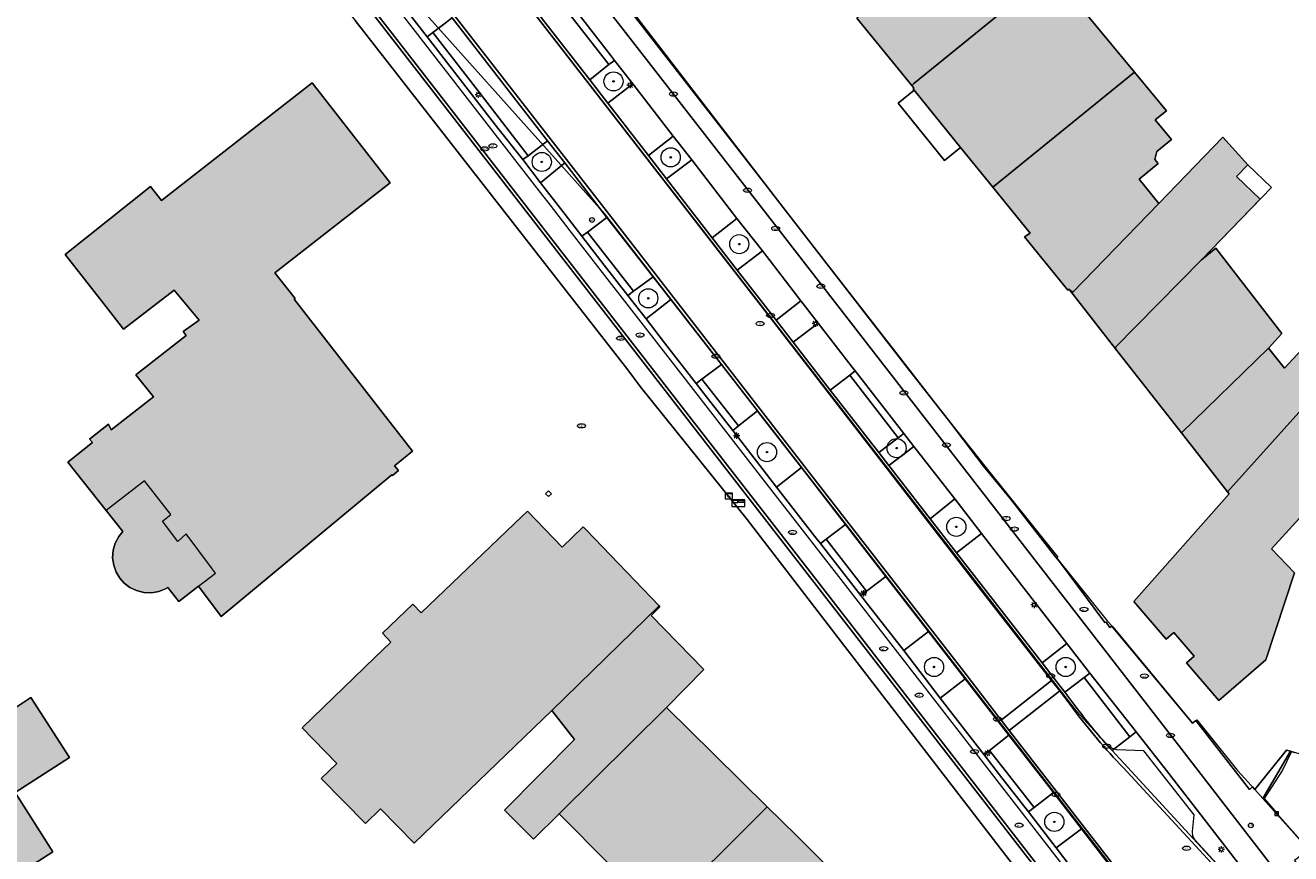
# Model space of a CAD drawing. Header units: metres. Extents: x 196496 to 197479, y 355139 to 356324.
# Tile 45 of 144: x 197132 to 197231, y 355398 to 355463. Entities that reach past the tile are written whole.
import ezdxf
from ezdxf.enums import TextEntityAlignment as Align

# ---------------------------------------------------------------- set-up
doc = ezdxf.new("R2010")
doc.units = ezdxf.units.M
doc.layers.get('0').update_dxf_attribs({"color": 252, "lineweight": 18})
for name, color, linetype, lineweight in [('B-WE-GR-BEPLANTING_CULTUUR_HEESTERS-GV', 252, 'Continuous', 18), ('B-WE-GR-BOOM-S', 252, 'Continuous', 18), ('B-WE-GR-GRAS-GV', 252, 'Continuous', 18), ('B-WE-IE-MEUBILAIR-S', 252, 'Continuous', 18), ('B-WE-IE-MEUBILAIR_WEGMEUBILAIR-S', 252, 'Continuous', 18), ('B-WE-IE-TERREINAFSCHEIDING_KUNSTMATIG_HEKWERK-G', 252, 'IE-TERREINAFSCHEIDING-KUNSTMATIG', 18), ('B-WE-IE-TERREINAFSCHEIDING_KUNSTMATIG_MUUR-GV', 252, 'Continuous', 18), ('B-WE-OG-BEBOUWING-GV', 252, 'Continuous', 18), ('B-WE-OG-TERREIN_ERF-GV', 252, 'Continuous', 18), ('B-WE-VH-GESLOTENVERHARDING_ASFALT-GV', 252, 'Continuous', 18), ('B-WE-VH-OPENVERHARDING_BETONSTRAATSTEEN-GV', 252, 'Continuous', 18), ('B-WE-VH-OPENVERHARDING_STRAATBAKSTEEN-GV', 252, 'Continuous', 18), ('B-WE-VH-VERHARDING_ASFALT-GV', 252, 'Continuous', 18), ('B-WE-VH-VERHARDING_TEGEL-GV', 252, 'Continuous', 18)]:
    doc.layers.add(name, color=color, linetype=linetype, lineweight=lineweight)
doc.layers.add('X-XX-AL-PRESENTATIE_GEBOUW3-V', color=7, linetype='Continuous', lineweight=18, true_color=0xf0f0f0)
doc.styles.add('NLCS-ISO', font='NLCS-ISO.ttf')
doc.linetypes.add('IE-TERREINAFSCHEIDING-KUNSTMATIG', pattern='A,4,[82,NLCS.SHX,S=0.75,R=90,X=0,Y=0],4,-2', length=10)

# ---------------------------------------------------------------- blocks, each defined once
blk = doc.blocks.new('SIE-MEUBILAIR_BORD_WAARSCHUWINGSHEK-SO')
blk.add_lwpolyline([(-0.5625, -0.5625), (0.5625, -0.5625), (0.5625, 0.5625), (-0.5625, 0.5625)], close=True)
at = {"style": 'NLCS-ISO'}
blk.add_text('wh', height=0.7, dxfattribs=at).set_placement((0, 0), align=Align.MIDDLE_CENTER)
blk = doc.blocks.new('SIE-MEUBILAIR_KAST_CAI-SO')
for points in [[(-1, 1), (1, 1), (1, 0.84), (-1, 0.84)], [(-1, 0.76), (1, 0.76), (1, -1), (-1, -1)]]:
    blk.add_lwpolyline(points, close=True)
at = {"style": 'NLCS-ISO'}
blk.add_text('cai', height=0.75, dxfattribs=at).set_placement((0, 0), align=Align.MIDDLE_CENTER)
blk = doc.blocks.new('SIE-MEUBILAIR_PAAL_LICHTMAST-SO')
for points in [[(-0.62, 0), (-1, 0)], [(-0.71, 0.71), (-0.44, 0.44)], [(0, 1), (0, 0.62)], [(0.44, 0.44), (0.71, 0.71)], [(1, 0), (0.62, 0)], [(-0.71, -0.71), (-0.44, -0.44)], [(0, -0.62), (0, -1)], [(0.44, -0.44), (0.71, -0.71)]]:
    blk.add_lwpolyline(points)
blk.add_circle((0, 0), 0.5)
blk = doc.blocks.new('SIE-MEUBILAIR_PAAL_VERKEERSBORD-SO')
blk.add_circle((0, 0), 0.75)
at = {"style": 'NLCS-ISO'}
blk.add_text('vb', height=0.75, dxfattribs=at).set_placement((0, 0.07), align=Align.MIDDLE_CENTER)
blk = doc.blocks.new('SIE-MEUBILAIR_PAAL_AFSLUITPAAL-SO')
blk.add_circle((0, 0), 0.75)
at = {"style": 'NLCS-ISO'}
blk.add_text('af', height=0.75, dxfattribs=at).set_placement((0, 0.05), align=Align.MIDDLE_CENTER)
blk = doc.blocks.new('SIE-MEUBILAIR_PUT_KOLK-SO')
blk.add_ellipse((0, 0), major_axis=(1.25, 0), ratio=0.54)
at = {"style": 'NLCS-ISO'}
blk.add_text('klk', height=0.75, dxfattribs=at).set_placement((0.03, 0), align=Align.MIDDLE_CENTER)
blk = doc.blocks.new('SIE-MEUBILAIR_PUT_WATERLEIDINGPUT-SO')
blk.add_ellipse((0, 0), major_axis=(1.25, 0), ratio=0.54)
at = {"style": 'NLCS-ISO'}
blk.add_text('wl', height=0.75, dxfattribs=at).set_placement((-0.14, 0), align=Align.MIDDLE_CENTER)
blk = doc.blocks.new('SIE-MEUBILAIR_PUT_GASPUT-SO')
blk.add_ellipse((0, 0), major_axis=(1.25, 0), ratio=0.54)
at = {"style": 'NLCS-ISO'}
blk.add_text('gas ', height=0.75, dxfattribs=at).set_placement((0.53, 0.16), align=Align.MIDDLE_CENTER)
blk = doc.blocks.new('SIE-MEUBILAIR_PUT_BRANDSTOFPUT-SO')
blk.add_ellipse((0, 0), major_axis=(1.25, 0), ratio=0.54)
at = {"style": 'NLCS-ISO'}
blk.add_text('brs', height=0.75, dxfattribs=at).set_placement((0.03, 0), align=Align.MIDDLE_CENTER)
blk = doc.blocks.new('SIE-MEUBILAIR_PUT_RIOOLPUT-SO')
blk.add_ellipse((0, 0), major_axis=(1.25, 0), ratio=0.54)
at = {"style": 'NLCS-ISO'}
blk.add_text('ri', height=0.75, dxfattribs=at).set_placement((-0.04, 0.07), align=Align.MIDDLE_CENTER)
blk = doc.blocks.new('SIE-WEG_BRIEVENBUS-SO')
at = {"color": 0, "linetype": 'ByBlock', "lineweight": 18}
for points in [[(2, -1), (2, 1), (-2, 1), (-2, -1)], [(-0.1, 0.2), (-0.1, 0.8), (-1.8, 0.8), (-1.8, 0.2)], [(0.1, 0.2), (0.1, 0.8), (1.8, 0.8), (1.8, 0.2)]]:
    blk.add_lwpolyline(points, close=True, dxfattribs=at)
blk = doc.blocks.new('SGR-BOOM_GBKN-SO')
at = {"color": 0, "linetype": 'ByBlock', "lineweight": 18}
for radius in [3, 0.225]:
    blk.add_circle((0, 0), radius, dxfattribs=at)

msp = doc.modelspace()

# ---------------------------------------------------------------- hatches: boundary and pattern name
at = {"layer": 'X-XX-AL-PRESENTATIE_GEBOUW3-V'}
for points in [[(197204.995, 355469.83), (197197.249, 355463.423), (197201.559, 355458.155), (197201.723, 355458.309), (197212.767, 355467.28), (197212.898, 355467.111), (197216.136, 355469.786), (197213.645, 355472.807), (197211.685, 355471.188), (197209.611, 355473.678)], [(197207.908, 355450.176), (197218.999, 355459.182), (197213.552, 355465.781), (197213.816, 355465.999), (197212.898, 355467.111), (197212.767, 355467.28), (197201.723, 355458.309), (197201.559, 355458.155), (197201.708, 355457.973), (197201.654, 355457.885), (197201.744, 355457.774), (197205.385, 355453.285)], [(197214.005, 355442.02), (197214.042, 355442.053), (197214.137, 355441.931), (197220.888, 355448.902), (197219.369, 355450.806), (197220.856, 355452.034), (197220.594, 355452.341), (197220.733, 355452.967), (197221.89, 355453.913), (197220.626, 355455.446), (197221.492, 355456.162), (197218.999, 355459.182), (197207.908, 355450.176), (197210.823, 355446.584), (197210.383, 355446.295), (197213.767, 355442.12), (197213.872, 355442.189)], [(197142.826, 355449.152), (197141.959, 355450.229), (197135.273, 355444.906), (197136.024, 355443.948), (197138.294, 355441.053), (197139.851, 355439.068), (197143.815, 355442.125), (197145.766, 355439.774), (197144.502, 355438.874), (197144.742, 355438.575), (197140.796, 355435.5), (197142.197, 355433.777), (197138.867, 355431.173), (197138.66, 355431.616), (197137.187, 355430.462), (197137.408, 355430.181), (197135.482, 355428.656), (197138.492, 355424.873), (197139.799, 355423.231), (197139.462, 355422.817), (197139.198, 355422.318), (197139.033, 355421.756), (197138.989, 355421.162), (197139.069, 355420.575), (197139.262, 355420.032), (197139.546, 355419.561), (197139.897, 355419.17), (197140.336, 355418.838), (197140.855, 355418.588), (197141.43, 355418.446), (197142.026, 355418.428), (197142.602, 355418.532), (197143.126, 355418.742), (197143.307, 355418.821), (197144.176, 355417.73), (197145.699, 355418.942), (197147.496, 355416.557), (197160.858, 355427.666), (197160.903, 355427.612), (197161.357, 355427.989), (197161.057, 355428.351), (197162.466, 355429.519), (197153.205, 355441.414), (197153.272, 355441.463), (197151.677, 355443.473), (197160.729, 355450.527), (197154.606, 355458.36)], [(197217.517, 355437.529), (197217.539, 355437.551), (197217.472, 355437.637), (197224.245, 355444.49), (197228.839, 355449.243), (197226.992, 355451.028), (197227.863, 355451.93), (197225.921, 355454.089), (197220.888, 355448.902), (197214.137, 355441.931), (197214.042, 355442.053), (197214.005, 355442.02)], [(197229.477, 355437.57), (197230.539, 355438.719), (197225.358, 355445.397), (197224.245, 355444.49), (197217.472, 355437.637), (197217.539, 355437.551), (197217.517, 355437.529), (197222.675, 355430.936)], [(197226.289, 355426.317), (197234.446, 355435.407), (197235.81, 355436.926), (197236.526, 355439.951), (197236.488, 355439.986), (197235.39, 355441.011), (197230.732, 355436.016), (197229.477, 355437.57), (197222.675, 355430.936)], [(197234.446, 355435.407), (197226.289, 355426.317), (197226.399, 355426.176), (197218.937, 355417.736), (197221.471, 355414.785), (197222.078, 355415.306), (197223.661, 355413.462), (197223.054, 355412.941), (197225.598, 355409.979), (197229.276, 355413.172), (197231.515, 355419.992), (197229.711, 355421.863), (197233.001, 355425.461), (197233.241, 355426.283), (197231.986, 355427.486), (197234.161, 355429.961), (197234.244, 355430.269), (197233.482, 355431.192), (197235.827, 355433.737)], [(197173.378, 355409.21), (197181.77, 355417.394), (197176.063, 355423.338), (197175.832, 355423.578), (197174.173, 355421.985), (197171.461, 355424.809), (197171.026, 355424.395), (197163.151, 355416.846), (197162.485, 355417.528), (197160.122, 355415.255), (197160.774, 355414.554), (197159.523, 355413.348), (197153.815, 355407.846), (197156.541, 355405.063), (197155.32, 355403.866), (197158.773, 355400.34), (197159.968, 355401.51), (197162.601, 355398.822)], [(197181.77, 355417.394), (197173.378, 355409.21), (197175.153, 355406.936), (197169.669, 355401.386), (197171.949, 355399.118), (197173.956, 355401.101), (197182.357, 355409.432), (197185.275, 355412.416), (197181.141, 355416.635), (197181.839, 355417.322)], [(197120.243, 355370.787), (197119.723, 355370.442), (197120.024, 355369.989), (197137.939, 355381.417), (197137.683, 355381.851), (197139.478, 355382.997), (197138.39, 355384.762), (197141.249, 355386.603), (197138.233, 355391.333), (197136.418, 355390.141), (197132.19, 355396.788), (197134.299, 355398.138), (197131.352, 355402.769), (197135.607, 355405.52), (197132.593, 355410.218), (197130.794, 355409.024), (197127.689, 355413.865), (197113.782, 355404.994), (197113.89, 355404.825), (197116.204, 355401.196), (197118.037, 355398.321), (197115.696, 355396.803), (197115.177, 355396.467), (197117.73, 355392.53), (197119.585, 355389.669), (197117.227, 355388.177), (197116.961, 355388.008), (197116.692, 355387.838), (197119.199, 355383.878), (197121.028, 355380.988), (197118.678, 355379.484), (197118.173, 355379.161), (197120.708, 355375.2), (197122.551, 355372.319)], [(197181.834, 355393.266), (197190.243, 355401.648), (197188.186, 355403.679), (197186.001, 355405.835), (197182.357, 355409.432), (197173.956, 355401.101), (197177.838, 355397.202), (197176.52, 355395.899), (197178.863, 355393.601), (197180.2, 355394.924)], [(197198.461, 355393.862), (197198.446, 355393.877), (197198.257, 355393.738), (197194.691, 355397.258), (197192.52, 355399.4), (197190.243, 355401.648), (197181.834, 355393.266), (197183.471, 355391.605), (197182.21, 355390.214), (197184.684, 355387.795), (197184.299, 355387.393), (197188.121, 355383.55), (197189.77, 355385.304), (197198.279, 355393.699)]]:
    msp.add_hatch(color=256, dxfattribs=at).paths.add_polyline_path(points)

# ---------------------------------------------------------------- linework, layer by layer
at = {"layer": 'B-WE-GR-BEPLANTING_CULTUUR_HEESTERS-GV', "flags": 128}
for points in [[(197163.609, 355461.956), (197164.046, 355462.3), (197165.565, 355463.452), (197164.622, 355464.7), (197163.349, 355466.325), (197161.395, 355464.791)], [(197177.763, 355456.76), (197179.709, 355458.267), (197178.277, 355460.102), (197177.838, 355459.779), (197176.338, 355458.594)], [(197182.362, 355450.827), (197184.336, 355452.329), (197182.874, 355454.182), (197180.944, 355452.66)], [(197171.53, 355452.647), (197171.092, 355452.337), (197172.475, 355450.531), (197174.403, 355452.077), (197173.04, 355453.823)], [(197187.898, 355443.677), (197189.861, 355445.191), (197187.866, 355447.735), (197185.93, 355446.211)], [(197179.324, 355441.702), (197180.749, 355439.862), (197182.695, 355441.397), (197181.318, 355443.157), (197179.767, 355442.052)], [(197192.871, 355441.277), (197190.94, 355439.757), (197192.274, 355438.037), (197194.221, 355439.521)], [(197187.537, 355431.132), (197187.646, 355430.993), (197190.967, 355426.702), (197192.925, 355428.229), (197189.588, 355432.521), (197189.484, 355432.655), (197187.987, 355431.484)], [(197199.772, 355428.392), (197201.728, 355429.871), (197200.937, 355430.904), (197200.495, 355430.566), (197198.972, 355429.395)], [(197204.928, 355425.769), (197203.01, 355424.211), (197205.063, 355421.538), (197207.011, 355423.059)], [(197203.789, 355410.16), (197205.747, 355411.676), (197202.872, 355415.391), (197200.928, 355413.909)], [(197213.537, 355410.636), (197215.059, 355411.793), (197215.49, 355412.13), (197213.701, 355414.44), (197211.755, 355412.926), (197212.698, 355411.714)], [(197212.872, 355398.447), (197214.836, 355399.926), (197212.653, 355402.771), (197211.145, 355401.605), (197210.703, 355401.272)]]:
    msp.add_lwpolyline(points, close=True, dxfattribs=at)
at = {"layer": 'B-WE-GR-GRAS-GV', "flags": 128}
msp.add_lwpolyline([(197231.522, 355405.919), (197231.197, 355406.007), (197229.053, 355402.305), (197232.613, 355398.327), (197233.561, 355399.278), (197235.118, 355404.945)], close=True, dxfattribs=at)
at = {"layer": 'B-WE-IE-TERREINAFSCHEIDING_KUNSTMATIG_HEKWERK-G', "flags": 128}
for points in [[(197231.275, 355405.985), (197230.588, 355404.527), (197229.152, 355402.305), (197230.156, 355401.129)], [(197230.132, 355401.156), (197230.194, 355401.087), (197232.592, 355398.371)]]:
    msp.add_lwpolyline(points, dxfattribs=at)
at = {"layer": 'B-WE-IE-TERREINAFSCHEIDING_KUNSTMATIG_MUUR-GV', "flags": 128}
msp.add_lwpolyline([(197173.342, 355426.171), (197173.12, 355426.402), (197172.889, 355426.181), (197173.111, 355425.95)], close=True, dxfattribs=at)
at = {"layer": 'B-WE-OG-BEBOUWING-GV', "flags": 128}
for points in [[(197204.995, 355469.83), (197197.249, 355463.423), (197201.559, 355458.155), (197201.723, 355458.309), (197212.767, 355467.28), (197212.898, 355467.111), (197216.136, 355469.786), (197213.645, 355472.807), (197211.685, 355471.188), (197209.611, 355473.678)], [(197207.908, 355450.176), (197218.999, 355459.182), (197213.552, 355465.781), (197213.816, 355465.999), (197212.898, 355467.111), (197212.767, 355467.28), (197201.723, 355458.309), (197201.559, 355458.155), (197201.708, 355457.973), (197201.654, 355457.885), (197201.744, 355457.774), (197205.385, 355453.285)], [(197214.005, 355442.02), (197214.042, 355442.053), (197214.137, 355441.931), (197220.888, 355448.902), (197219.369, 355450.806), (197220.856, 355452.034), (197220.594, 355452.341), (197220.733, 355452.967), (197221.89, 355453.913), (197220.626, 355455.446), (197221.492, 355456.162), (197218.999, 355459.182), (197207.908, 355450.176), (197210.823, 355446.584), (197210.383, 355446.295), (197213.767, 355442.12), (197213.872, 355442.189)], [(197142.826, 355449.152), (197141.959, 355450.229), (197135.273, 355444.906), (197136.024, 355443.948), (197138.294, 355441.053), (197139.851, 355439.068), (197143.815, 355442.125), (197145.766, 355439.774), (197144.502, 355438.874), (197144.742, 355438.575), (197140.796, 355435.5), (197142.197, 355433.777), (197138.867, 355431.173), (197138.66, 355431.616), (197137.187, 355430.462), (197137.408, 355430.181), (197135.482, 355428.656), (197138.492, 355424.873), (197139.799, 355423.231), (197139.462, 355422.817), (197139.198, 355422.318), (197139.033, 355421.756), (197138.989, 355421.162), (197139.069, 355420.575), (197139.262, 355420.032), (197139.546, 355419.561), (197139.897, 355419.17), (197140.336, 355418.838), (197140.855, 355418.588), (197141.43, 355418.446), (197142.026, 355418.428), (197142.602, 355418.532), (197143.126, 355418.742), (197143.307, 355418.821), (197144.176, 355417.73), (197145.699, 355418.942), (197147.496, 355416.557), (197160.858, 355427.666), (197160.903, 355427.612), (197161.357, 355427.989), (197161.057, 355428.351), (197162.466, 355429.519), (197153.205, 355441.414), (197153.272, 355441.463), (197151.677, 355443.473), (197160.729, 355450.527), (197154.606, 355458.36)], [(197217.517, 355437.529), (197217.539, 355437.551), (197217.472, 355437.637), (197224.245, 355444.49), (197228.839, 355449.243), (197226.992, 355451.028), (197227.863, 355451.93), (197225.921, 355454.089), (197220.888, 355448.902), (197214.137, 355441.931), (197214.042, 355442.053), (197214.005, 355442.02)], [(197229.477, 355437.57), (197230.539, 355438.719), (197225.358, 355445.397), (197224.245, 355444.49), (197217.472, 355437.637), (197217.539, 355437.551), (197217.517, 355437.529), (197222.675, 355430.936)], [(197226.289, 355426.317), (197234.446, 355435.407), (197235.81, 355436.926), (197236.526, 355439.951), (197236.488, 355439.986), (197235.39, 355441.011), (197230.732, 355436.016), (197229.477, 355437.57), (197222.675, 355430.936)], [(197234.446, 355435.407), (197226.289, 355426.317), (197226.399, 355426.176), (197218.937, 355417.736), (197221.471, 355414.785), (197222.078, 355415.306), (197223.661, 355413.462), (197223.054, 355412.941), (197225.598, 355409.979), (197229.276, 355413.172), (197231.515, 355419.992), (197229.711, 355421.863), (197233.001, 355425.461), (197233.241, 355426.283), (197231.986, 355427.486), (197234.161, 355429.961), (197234.244, 355430.269), (197233.482, 355431.192), (197235.827, 355433.737)], [(197173.378, 355409.21), (197181.77, 355417.394), (197176.063, 355423.338), (197175.832, 355423.578), (197174.173, 355421.985), (197171.461, 355424.809), (197171.026, 355424.395), (197163.151, 355416.846), (197162.485, 355417.528), (197160.122, 355415.255), (197160.774, 355414.554), (197159.523, 355413.348), (197153.815, 355407.846), (197156.541, 355405.063), (197155.32, 355403.866), (197158.773, 355400.34), (197159.968, 355401.51), (197162.601, 355398.822)], [(197181.77, 355417.394), (197173.378, 355409.21), (197175.153, 355406.936), (197169.669, 355401.386), (197171.949, 355399.118), (197173.956, 355401.101), (197182.357, 355409.432), (197185.275, 355412.416), (197181.141, 355416.635), (197181.839, 355417.322)], [(197181.834, 355393.266), (197190.243, 355401.648), (197188.186, 355403.679), (197186.001, 355405.835), (197182.357, 355409.432), (197173.956, 355401.101), (197177.838, 355397.202), (197176.52, 355395.899), (197178.863, 355393.601), (197180.2, 355394.924)], [(197198.461, 355393.862), (197198.446, 355393.877), (197198.257, 355393.738), (197194.691, 355397.258), (197192.52, 355399.4), (197190.243, 355401.648), (197181.834, 355393.266), (197183.471, 355391.605), (197182.21, 355390.214), (197184.684, 355387.795), (197184.299, 355387.393), (197188.121, 355383.55), (197189.77, 355385.304), (197198.279, 355393.699)]]:
    msp.add_lwpolyline(points, close=True, dxfattribs=at)
msp.add_lwpolyline([(197120.024, 355369.989), (197137.939, 355381.417), (197137.683, 355381.851), (197139.478, 355382.997), (197138.39, 355384.762), (197141.249, 355386.603), (197138.233, 355391.333), (197136.418, 355390.141), (197132.19, 355396.788), (197134.299, 355398.138), (197131.352, 355402.769), (197135.607, 355405.52), (197132.593, 355410.218), (197130.794, 355409.024)], dxfattribs=at)
at = {"layer": 'B-WE-OG-TERREIN_ERF-GV', "flags": 128}
for points in [[(197176.207, 355468.449), (197191.044, 355449.157), (197201.208, 355436.06), (197204.613, 355431.698), (197207.172, 355428.346), (197209.281, 355425.786), (197212.798, 355421.232), (197213.194, 355420.754), (197216.682, 355416.087), (197216.771, 355416.13), (197217.076, 355415.701), (197217.223, 355415.813), (197223.535, 355408.199), (197223.794, 355408.407), (197227.99, 355403.021), (197228.239, 355403.215), (197228.419, 355403.014), (197230.894, 355406.089), (197231.197, 355406.007), (197231.522, 355405.919)], [(197176.337, 355468.086), (197201.219, 355436.063), (197203.977, 355432.487), (197207.271, 355428.334), (197212.995, 355421.21), (197212.91, 355421.133), (197216.868, 355416.23), (197217.296, 355415.76), (197223.538, 355408.211), (197223.869, 355408.48), (197227.051, 355404.511), (197228.417, 355403.011), (197230.894, 355406.089), (197231.197, 355406.007), (197231.522, 355405.919)], [(197213.552, 355465.781), (197218.999, 355459.182), (197221.492, 355456.162), (197220.626, 355455.446), (197221.89, 355453.913), (197220.733, 355452.967), (197220.594, 355452.341), (197220.856, 355452.034), (197219.369, 355450.806), (197220.888, 355448.902), (197225.921, 355454.089), (197227.863, 355451.93), (197229.71, 355450.145), (197224.245, 355444.49), (197225.358, 355445.397), (197230.539, 355438.719), (197229.477, 355437.57), (197230.732, 355436.016), (197235.39, 355441.011)], [(197213.552, 355465.781), (197218.999, 355459.182), (197221.492, 355456.162), (197220.626, 355455.446), (197221.89, 355453.913), (197220.733, 355452.967), (197220.594, 355452.341), (197220.856, 355452.034), (197219.369, 355450.806), (197220.888, 355448.902), (197225.921, 355454.089), (197227.863, 355451.93), (197226.992, 355451.028), (197228.839, 355449.243), (197224.245, 355444.49), (197225.358, 355445.397), (197230.539, 355438.719), (197229.477, 355437.57), (197230.732, 355436.016), (197235.39, 355441.011)], [(197209.434, 355397.17), (197195.796, 355414.888), (197188.673, 355424.168), (197180.293, 355434.585), (197179.323, 355435.874), (197157.98, 355463.235)], [(197209.434, 355397.17), (197195.796, 355414.888), (197188.673, 355424.168), (197180.293, 355434.585), (197179.323, 355435.874), (197157.98, 355463.235)], [(197233.001, 355425.461), (197229.711, 355421.863), (197231.515, 355419.992), (197229.276, 355413.172), (197225.598, 355409.979), (197223.054, 355412.941), (197223.661, 355413.462), (197222.078, 355415.306), (197221.471, 355414.785), (197218.937, 355417.736), (197226.399, 355426.176), (197226.289, 355426.317), (197222.675, 355430.936), (197217.517, 355437.529), (197214.005, 355442.02), (197213.872, 355442.189), (197213.767, 355442.12), (197210.383, 355446.295), (197210.823, 355446.584), (197207.908, 355450.176), (197205.385, 355453.285), (197204.127, 355452.265), (197200.486, 355456.754), (197201.744, 355457.774), (197201.654, 355457.885), (197201.708, 355457.973), (197201.559, 355458.155), (197197.249, 355463.423)], [(197233.001, 355425.461), (197229.711, 355421.863), (197231.515, 355419.992), (197229.276, 355413.172), (197225.598, 355409.979), (197223.054, 355412.941), (197223.661, 355413.462), (197222.078, 355415.306), (197221.471, 355414.785), (197218.937, 355417.736), (197226.399, 355426.176), (197226.289, 355426.317), (197222.675, 355430.936), (197217.517, 355437.529), (197214.005, 355442.02), (197213.872, 355442.189), (197213.767, 355442.12), (197210.383, 355446.295), (197210.823, 355446.584), (197207.908, 355450.176), (197205.385, 355453.285), (197204.127, 355452.265), (197200.486, 355456.754), (197201.744, 355457.774), (197201.654, 355457.885), (197201.708, 355457.973), (197201.559, 355458.155), (197197.249, 355463.423)], [(197177.838, 355397.202), (197173.956, 355401.101), (197171.949, 355399.118), (197169.669, 355401.386), (197175.153, 355406.936), (197173.378, 355409.21), (197162.601, 355398.822), (197159.968, 355401.51), (197158.773, 355400.34), (197155.32, 355403.866), (197156.541, 355405.063), (197153.815, 355407.846), (197159.523, 355413.348), (197160.774, 355414.554), (197160.122, 355415.255), (197162.485, 355417.528), (197163.151, 355416.846), (197171.026, 355424.395), (197171.461, 355424.809), (197174.173, 355421.985), (197175.832, 355423.578), (197176.063, 355423.338), (197181.77, 355417.394), (197181.839, 355417.322), (197181.141, 355416.635), (197185.275, 355412.416), (197182.357, 355409.432), (197186.001, 355405.835), (197188.186, 355403.679), (197190.243, 355401.648), (197192.52, 355399.4), (197194.691, 355397.258)], [(197177.838, 355397.202), (197173.956, 355401.101), (197171.949, 355399.118), (197169.669, 355401.386), (197175.153, 355406.936), (197173.378, 355409.21), (197162.601, 355398.822), (197159.968, 355401.51), (197158.773, 355400.34), (197155.32, 355403.866), (197156.541, 355405.063), (197153.815, 355407.846), (197159.523, 355413.348), (197160.774, 355414.554), (197160.122, 355415.255), (197162.485, 355417.528), (197163.151, 355416.846), (197171.026, 355424.395), (197171.461, 355424.809), (197174.173, 355421.985), (197175.832, 355423.578), (197176.063, 355423.338), (197181.77, 355417.394), (197181.839, 355417.322), (197181.141, 355416.635), (197185.275, 355412.416), (197182.357, 355409.432), (197186.001, 355405.835), (197188.186, 355403.679), (197190.243, 355401.648), (197192.52, 355399.4), (197194.691, 355397.258)], [(197130.794, 355409.024), (197132.593, 355410.218), (197135.607, 355405.52), (197131.352, 355402.769), (197134.299, 355398.138), (197132.19, 355396.788), (197136.418, 355390.141), (197138.233, 355391.333), (197141.249, 355386.603), (197138.39, 355384.762), (197139.478, 355382.997), (197137.683, 355381.851), (197137.939, 355381.417), (197120.024, 355369.989)], [(197130.794, 355409.024), (197132.593, 355410.218), (197135.607, 355405.52), (197131.352, 355402.769), (197134.299, 355398.138), (197132.19, 355396.788), (197136.418, 355390.141), (197138.233, 355391.333), (197141.249, 355386.603), (197138.39, 355384.762), (197139.478, 355382.997), (197137.683, 355381.851), (197137.939, 355381.417), (197120.024, 355369.989)]]:
    msp.add_lwpolyline(points, dxfattribs=at)
for points in [[(197146.739, 355420.379), (197144.746, 355423.024), (197144.085, 355422.432), (197142.904, 355424.019), (197143.549, 355424.557), (197141.485, 355427.198), (197138.492, 355424.873), (197135.482, 355428.656), (197137.408, 355430.181), (197137.187, 355430.462), (197138.66, 355431.616), (197138.867, 355431.173), (197142.197, 355433.777), (197140.796, 355435.5), (197144.742, 355438.575), (197144.502, 355438.874), (197145.766, 355439.774), (197143.815, 355442.125), (197139.851, 355439.068), (197138.294, 355441.053), (197136.024, 355443.948), (197135.273, 355444.906), (197141.959, 355450.229), (197142.826, 355449.152), (197154.606, 355458.36), (197160.729, 355450.527), (197151.677, 355443.473), (197153.272, 355441.463), (197153.205, 355441.414), (197162.466, 355429.519), (197161.057, 355428.351), (197161.357, 355427.989), (197160.903, 355427.612), (197160.858, 355427.666), (197147.496, 355416.557), (197145.699, 355418.942), (197147.053, 355419.963)], [(197136.024, 355443.948), (197135.273, 355444.906), (197141.959, 355450.229), (197142.826, 355449.152), (197154.606, 355458.36), (197160.729, 355450.527), (197151.677, 355443.473), (197153.272, 355441.463), (197153.205, 355441.414), (197162.466, 355429.519), (197161.057, 355428.351), (197161.357, 355427.989), (197160.903, 355427.612), (197160.858, 355427.666), (197147.496, 355416.557), (197145.699, 355418.942), (197144.176, 355417.73), (197143.307, 355418.821), (197143.126, 355418.742), (197142.602, 355418.532), (197142.026, 355418.428), (197141.43, 355418.446), (197140.855, 355418.588), (197140.336, 355418.838), (197139.897, 355419.17), (197139.546, 355419.561), (197139.262, 355420.032), (197139.069, 355420.575), (197138.989, 355421.162), (197139.033, 355421.756), (197139.198, 355422.318), (197139.462, 355422.817), (197139.799, 355423.231), (197138.492, 355424.873), (197135.482, 355428.656), (197137.408, 355430.181), (197137.187, 355430.462), (197138.66, 355431.616), (197138.867, 355431.173), (197142.197, 355433.777), (197140.796, 355435.5), (197144.742, 355438.575), (197144.502, 355438.874), (197145.766, 355439.774), (197143.815, 355442.125), (197139.851, 355439.068), (197138.294, 355441.053)], [(197205.385, 355453.285), (197201.744, 355457.774), (197200.486, 355456.754), (197204.127, 355452.265)], [(197173.342, 355426.171), (197173.111, 355425.95), (197172.889, 355426.181), (197173.12, 355426.402)], [(197173.342, 355426.171), (197173.111, 355425.95), (197172.889, 355426.181), (197173.12, 355426.402)], [(197231.197, 355406.007), (197230.894, 355406.089), (197228.419, 355403.014), (197229.053, 355402.305)]]:
    msp.add_lwpolyline(points, close=True, dxfattribs=at)
at = {"layer": 'B-WE-VH-GESLOTENVERHARDING_ASFALT-GV', "flags": 128}
for points in [[(197147.337, 355479.679), (197161.24, 355461.757), (197184.121, 355432.248), (197193.962, 355419.594), (197215.984, 355391.154)], [(197232.113, 355393.966), (197222.442, 355406.498), (197209.037, 355423.787), (197188.27, 355450.537), (197168.63, 355475.847)], [(197215.536, 355394.977), (197212.872, 355398.447), (197210.703, 355401.272), (197208.434, 355404.164), (197207.223, 355405.726), (197206.125, 355407.142), (197203.789, 355410.16), (197200.928, 355413.909), (197198.19, 355417.406), (197197.57, 355418.203), (197194.403, 355422.275), (197193.972, 355422.829), (197190.967, 355426.702), (197187.646, 355430.993), (197187.537, 355431.132), (197185.561, 355433.657), (197184.675, 355434.799), (197182.194, 355437.998), (197180.749, 355439.862), (197179.324, 355441.702), (197177.481, 355444.077), (197175.733, 355446.333), (197174.408, 355448.044), (197172.475, 355450.531), (197171.092, 355452.337), (197169.15, 355454.816), (197165.578, 355459.414), (197163.609, 355461.956), (197161.395, 355464.791)], [(197174.634, 355464.82), (197177.962, 355460.529), (197178.277, 355460.102), (197179.709, 355458.267), (197182.874, 355454.182), (197184.336, 355452.329), (197187.866, 355447.735), (197189.861, 355445.191), (197192.871, 355441.277), (197194.221, 355439.521), (197196.901, 355436.081), (197197.12, 355435.8), (197200.937, 355430.904), (197201.728, 355429.871), (197204.928, 355425.769), (197207.011, 355423.059), (197213.701, 355414.44), (197215.49, 355412.13), (197219.119, 355407.534), (197221.506, 355404.511), (197228.847, 355395.015)]]:
    msp.add_lwpolyline(points, dxfattribs=at)
at = {"layer": 'B-WE-VH-OPENVERHARDING_BETONSTRAATSTEEN-GV', "flags": 128}
for points in [[(197214.486, 355409.39), (197213.537, 355410.636), (197212.698, 355411.714), (197211.755, 355412.926), (197205.063, 355421.538), (197203.01, 355424.211), (197199.772, 355428.392), (197198.972, 355429.395), (197195.177, 355434.278), (197192.274, 355438.037), (197190.94, 355439.757), (197187.898, 355443.677), (197185.93, 355446.211), (197182.362, 355450.827), (197180.944, 355452.66), (197177.763, 355456.76), (197176.338, 355458.594), (197172.735, 355463.246), (197168.897, 355468.201), (197168.303, 355468.929), (197165.134, 355473.048), (197164.68, 355473.699), (197164.123, 355474.592)], [(197164.126, 355474.058), (197165.006, 355472.818), (197168.117, 355468.751), (197168.776, 355467.962), (197190.562, 355439.839), (197206.794, 355418.887), (197212.506, 355411.547)], [(197212.506, 355411.547), (197213.137, 355410.738), (197214.241, 355409.281)], [(197218.107, 355404.742), (197228.183, 355393.818), (197230.83, 355390.948), (197231.764, 355389.935), (197231.924, 355390.083), (197228.576, 355393.767), (197224.493, 355398.185), (197217.25, 355406.066)]]:
    msp.add_lwpolyline(points, dxfattribs=at)
for points in [[(197168.897, 355468.201), (197172.735, 355463.246), (197176.338, 355458.594), (197177.838, 355459.779), (197174.219, 355464.442), (197170.419, 355469.342)], [(197178.277, 355460.102), (197177.962, 355460.529), (197174.634, 355464.82), (197170.876, 355469.684), (197170.419, 355469.342), (197174.219, 355464.442), (197177.838, 355459.779)], [(197213.137, 355410.738), (197212.506, 355411.547), (197208.566, 355408.456), (197209.186, 355407.637)]]:
    msp.add_lwpolyline(points, close=True, dxfattribs=at)
at = {"layer": 'B-WE-VH-OPENVERHARDING_BETONSTRAATSTEEN-GV'}
for points in [[(197214.241, 355409.281, 0.033437), (197218.107, 355404.742)], [(197217.25, 355406.066, -0.028255), (197214.486, 355409.39)]]:
    msp.add_lwpolyline(points, format="xyb", dxfattribs=at)
at = {"layer": 'B-WE-VH-OPENVERHARDING_STRAATBAKSTEEN-GV', "flags": 128}
for points in [[(197117.801, 355515.172), (197128.399, 355501.461), (197154.281, 355468.077), (197154.165, 355468.022), (197157.98, 355463.235), (197179.323, 355435.874), (197180.293, 355434.585), (197188.673, 355424.168), (197195.796, 355414.888), (197209.434, 355397.17), (197209.34, 355397.09), (197217.349, 355386.826), (197217.453, 355386.887), (197217.737, 355386.544), (197218.769, 355387.546), (197215.984, 355391.154), (197193.962, 355419.594), (197184.121, 355432.248), (197161.24, 355461.757), (197147.337, 355479.679), (197131.034, 355500.781), (197119.808, 355515.172)], [(197232.613, 355398.327), (197229.053, 355402.305), (197228.419, 355403.014), (197228.239, 355403.215), (197227.99, 355403.021), (197223.794, 355408.407), (197223.535, 355408.199), (197217.223, 355415.813), (197217.076, 355415.701), (197216.771, 355416.13), (197216.682, 355416.087), (197213.194, 355420.754), (197212.798, 355421.232), (197209.281, 355425.786), (197207.172, 355428.346), (197204.613, 355431.698), (197201.208, 355436.06), (197191.044, 355449.157), (197176.207, 355468.449), (197170.517, 355475.582), (197168.015, 355478.879), (197168.364, 355480.454)], [(197167.378, 355477.438), (197168.63, 355475.847), (197188.27, 355450.537), (197209.037, 355423.787), (197222.442, 355406.498), (197232.113, 355393.966), (197234.025, 355391.489), (197234.567, 355393.488), (197231.52, 355397.479), (197232.613, 355398.327)], [(197215.059, 355411.793), (197213.537, 355410.636), (197214.486, 355409.39)], [(197217.25, 355406.066), (197218.63, 355407.148), (197215.059, 355411.793)], [(197213.137, 355410.738), (197209.186, 355407.637), (197223.171, 355389.602), (197230.832, 355379.707), (197233.199, 355388.44), (197231.924, 355390.083), (197231.764, 355389.935), (197230.83, 355390.948), (197228.183, 355393.818), (197218.107, 355404.742)], [(197214.241, 355409.281), (197213.137, 355410.738)]]:
    msp.add_lwpolyline(points, dxfattribs=at)
for points in [[(197168.776, 355467.962), (197164.807, 355464.83), (197177.072, 355449.053), (197194.547, 355426.529), (197205.641, 355412.245), (197208.566, 355408.456), (197212.506, 355411.547), (197206.794, 355418.887), (197190.562, 355439.839)], [(197173.04, 355453.823), (197169.251, 355458.704), (197165.565, 355463.452), (197164.046, 355462.3), (197167.769, 355457.51), (197171.53, 355452.647)], [(197164.046, 355462.3), (197163.609, 355461.956), (197165.578, 355459.414), (197169.15, 355454.816), (197171.092, 355452.337), (197171.53, 355452.647), (197167.769, 355457.51)], [(197179.709, 355458.267), (197177.763, 355456.76), (197180.944, 355452.66), (197182.874, 355454.182)], [(197187.866, 355447.735), (197184.336, 355452.329), (197182.362, 355450.827), (197185.93, 355446.211)], [(197177.692, 355447.82), (197174.403, 355452.077), (197172.475, 355450.531), (197174.408, 355448.044), (197175.733, 355446.333), (197176.17, 355446.665)], [(197177.692, 355447.82), (197176.17, 355446.665), (197179.767, 355442.052), (197181.318, 355443.157)], [(197179.324, 355441.702), (197179.767, 355442.052), (197176.17, 355446.665), (197175.733, 355446.333), (197177.481, 355444.077)], [(197189.861, 355445.191), (197187.898, 355443.677), (197190.94, 355439.757), (197192.871, 355441.277)], [(197182.695, 355441.397), (197180.749, 355439.862), (197182.194, 355437.998), (197184.675, 355434.799), (197185.113, 355435.138), (197186.653, 355436.304)], [(197194.221, 355439.521), (197192.274, 355438.037), (197195.177, 355434.278), (197196.699, 355435.47), (197197.12, 355435.8), (197196.901, 355436.081)], [(197187.987, 355431.484), (197189.484, 355432.655), (197186.653, 355436.304), (197185.113, 355435.138)], [(197200.495, 355430.566), (197196.699, 355435.47), (197195.177, 355434.278), (197198.972, 355429.395)], [(197200.495, 355430.566), (197200.937, 355430.904), (197197.12, 355435.8), (197196.699, 355435.47)], [(197187.537, 355431.132), (197187.987, 355431.484), (197185.113, 355435.138), (197184.675, 355434.799), (197185.561, 355433.657)], [(197201.728, 355429.871), (197199.772, 355428.392), (197203.01, 355424.211), (197204.928, 355425.769)], [(197192.925, 355428.229), (197190.967, 355426.702), (197193.972, 355422.829), (197194.403, 355422.275), (197194.857, 355422.628), (197196.378, 355423.766)], [(197199.523, 355419.703), (197196.378, 355423.766), (197194.857, 355422.628), (197198.004, 355418.54)], [(197194.403, 355422.275), (197197.57, 355418.203), (197198.004, 355418.54), (197194.857, 355422.628)], [(197211.755, 355412.926), (197213.701, 355414.44), (197207.011, 355423.059), (197205.063, 355421.538)], [(197202.872, 355415.391), (197199.523, 355419.703), (197198.004, 355418.54), (197197.57, 355418.203), (197198.19, 355417.406), (197200.928, 355413.909)], [(197205.747, 355411.676), (197203.789, 355410.16), (197206.125, 355407.142), (197207.223, 355405.726), (197207.65, 355406.057), (197209.16, 355407.273)], [(197215.49, 355412.13), (197215.059, 355411.793), (197218.63, 355407.148), (197219.119, 355407.534)], [(197211.145, 355401.605), (197212.653, 355402.771), (197209.16, 355407.273), (197207.65, 355406.057)], [(197217.25, 355406.066), (197224.493, 355398.185), (197228.576, 355393.767), (197231.924, 355390.083), (197233.199, 355388.44), (197233.413, 355389.231), (197230.614, 355392.777), (197228.847, 355395.015), (197221.506, 355404.511), (197219.119, 355407.534), (197218.63, 355407.148)], [(197210.703, 355401.272), (197211.145, 355401.605), (197207.65, 355406.057), (197207.223, 355405.726), (197208.434, 355404.164)], [(197214.836, 355399.926), (197212.872, 355398.447), (197215.536, 355394.977), (197216.374, 355393.891), (197216.82, 355394.218), (197218.379, 355395.361)]]:
    msp.add_lwpolyline(points, close=True, dxfattribs=at)
at = {"layer": 'B-WE-VH-OPENVERHARDING_STRAATBAKSTEEN-GV'}
for points in [[(197223.171, 355389.602), (197209.186, 355407.637), (197208.566, 355408.456), (197205.641, 355412.245), (197194.547, 355426.529), (197177.072, 355449.053), (197164.807, 355464.83)], [(197165.565, 355463.452), (197169.251, 355458.704), (197173.04, 355453.823), (197174.403, 355452.077), (197177.692, 355447.82), (197181.318, 355443.157), (197182.695, 355441.397), (197186.653, 355436.304), (197189.484, 355432.655), (197189.588, 355432.521), (197192.925, 355428.229), (197196.378, 355423.766), (197199.523, 355419.703), (197202.872, 355415.391), (197205.747, 355411.676), (197209.16, 355407.273), (197212.653, 355402.771), (197214.836, 355399.926), (197218.379, 355395.361)]]:
    msp.add_lwpolyline(points, dxfattribs=at)
for points in [[(197218.107, 355404.742, -0.033437), (197214.241, 355409.281)], [(197214.486, 355409.39, 0.028255), (197217.25, 355406.066)]]:
    msp.add_lwpolyline(points, format="xyb", dxfattribs=at)
at = {"layer": 'B-WE-VH-VERHARDING_ASFALT-GV', "flags": 128}
for points in [[(197225.734, 355396.886), (197223.75, 355399.051), (197223.563, 355399.37), (197223.524, 355399.737), (197223.661, 355401.024), (197219.729, 355406.044), (197217.615, 355406.125), (197217.239, 355406.215), (197216.927, 355406.442), (197214.478, 355409.119), (197167.084, 355470.185)], [(197162.681, 355464.658), (197174.075, 355451.933), (197177.346, 355448.279), (197177.472, 355448.127), (197226.382, 355385.199)]]:
    msp.add_lwpolyline(points, dxfattribs=at)
at = {"layer": 'B-WE-VH-VERHARDING_TEGEL-GV', "flags": 128}
for points in [[(197117.801, 355515.172), (197128.399, 355501.461), (197154.281, 355468.077), (197154.165, 355468.022), (197157.98, 355463.235), (197179.323, 355435.874), (197180.293, 355434.585), (197188.673, 355424.168), (197195.796, 355414.888), (197209.434, 355397.17), (197209.34, 355397.09), (197217.349, 355386.826), (197217.453, 355386.887), (197217.737, 355386.544), (197218.584, 355387.366), (197218.613, 355387.394), (197119.465, 355515.172)], [(197119.465, 355515.172), (197218.613, 355387.394)], [(197216.109, 355393.586), (197207.606, 355404.537), (197206.624, 355405.802), (197197.374, 355417.715), (197196.394, 355418.978), (197190.341, 355426.773), (197189.356, 355428.042), (197183.293, 355435.851), (197182.306, 355437.122), (197177.161, 355443.748), (197174.812, 355446.773), (197173.26, 355448.773), (197172.38, 355449.906), (197160.802, 355464.816)]]:
    msp.add_lwpolyline(points, dxfattribs=at)

# ---------------------------------------------------------------- block references
at = {"layer": 'B-WE-GR-BOOM-S', "xscale": 0.25, "yscale": 0.25, "zscale": 0.25}
for p in [(197178.203, 355458.466), (197182.681, 355452.519), (197172.59, 355452.158), (197188.05, 355445.72), (197180.926, 355441.479), (197200.369, 355429.746), (197190.219, 355429.435), (197205.042, 355423.584), (197203.304, 355412.609), (197213.61, 355412.611), (197212.722, 355400.482)]:
    msp.add_blockref('SGR-BOOM_GBKN-SO', p, dxfattribs=at)
at = {"layer": 'B-WE-IE-MEUBILAIR-S', "xscale": 0.25, "yscale": 0.25, "zscale": 0.25}
for name, p in [('SIE-MEUBILAIR_PAAL_LICHTMAST-SO', (197179.501, 355458.176)), ('SIE-MEUBILAIR_PAAL_LICHTMAST-SO', (197167.616, 355457.423)), ('SIE-MEUBILAIR_PUT_WATERLEIDINGPUT-SO', (197182.898, 355457.468)), ('SIE-MEUBILAIR_PUT_GASPUT-SO', (197168.119, 355453.183)), ('SIE-MEUBILAIR_PUT_WATERLEIDINGPUT-SO', (197168.757, 355453.412)), ('SIE-MEUBILAIR_PUT_WATERLEIDINGPUT-SO', (197188.696, 355449.937)), ('SIE-MEUBILAIR_PAAL_AFSLUITPAAL-SO', (197176.518, 355447.616)), ('SIE-MEUBILAIR_PUT_WATERLEIDINGPUT-SO', (197190.9, 355446.948)), ('SIE-MEUBILAIR_PUT_WATERLEIDINGPUT-SO', (197194.439, 355442.424)), ('SIE-MEUBILAIR_PUT_KOLK-SO', (197190.5, 355440.139)), ('SIE-MEUBILAIR_PUT_RIOOLPUT-SO', (197189.684, 355439.503)), ('SIE-MEUBILAIR_PAAL_LICHTMAST-SO', (197194.021, 355439.5)), ('SIE-MEUBILAIR_PUT_GASPUT-SO', (197178.76, 355438.35)), ('SIE-MEUBILAIR_PUT_WATERLEIDINGPUT-SO', (197180.284, 355438.596)), ('SIE-MEUBILAIR_PUT_KOLK-SO', (197186.219, 355436.938)), ('SIE-MEUBILAIR_PUT_WATERLEIDINGPUT-SO', (197200.938, 355434.066)), ('SIE-MEUBILAIR_PUT_GASPUT-SO', (197175.7, 355431.493)), ('SIE-MEUBILAIR_PAAL_LICHTMAST-SO', (197187.837, 355430.716)), ('SIE-MEUBILAIR_PUT_WATERLEIDINGPUT-SO', (197204.276, 355429.986)), ('SIE-MEUBILAIR_KAST_CAI-SO', (197187.232, 355425.999)), ('SIE-MEUBILAIR_PUT_WATERLEIDINGPUT-SO', (197208.952, 355424.235)), ('SIE-MEUBILAIR_PUT_BRANDSTOFPUT-SO', (197209.587, 355423.406)), ('SIE-MEUBILAIR_PUT_WATERLEIDINGPUT-SO', (197192.229, 355423.147)), ('SIE-MEUBILAIR_PAAL_LICHTMAST-SO', (197197.785, 355418.385)), ('SIE-MEUBILAIR_PAAL_LICHTMAST-SO', (197211.135, 355417.475)), ('SIE-MEUBILAIR_PUT_WATERLEIDINGPUT-SO', (197215.042, 355417.118)), ('SIE-MEUBILAIR_PUT_WATERLEIDINGPUT-SO', (197199.357, 355414.033)), ('SIE-MEUBILAIR_PUT_KOLK-SO', (197212.432, 355411.91)), ('SIE-MEUBILAIR_PUT_WATERLEIDINGPUT-SO', (197219.776, 355411.898)), ('SIE-MEUBILAIR_PUT_WATERLEIDINGPUT-SO', (197202.145, 355410.393)), ('SIE-MEUBILAIR_PUT_KOLK-SO', (197208.267, 355408.532)), ('SIE-MEUBILAIR_PUT_KOLK-SO', (197216.816, 355406.407)), ('SIE-MEUBILAIR_PUT_KOLK-SO', (197221.806, 355407.249)), ('SIE-MEUBILAIR_PUT_KOLK-SO', (197206.476, 355405.977)), ('SIE-MEUBILAIR_PAAL_LICHTMAST-SO', (197207.487, 355405.87)), ('SIE-MEUBILAIR_PUT_KOLK-SO', (197212.846, 355402.615)), ('SIE-MEUBILAIR_BORD_WAARSCHUWINGSHEK-SO', (197230.126, 355401.121)), ('SIE-MEUBILAIR_PUT_WATERLEIDINGPUT-SO', (197209.955, 355400.214)), ('SIE-MEUBILAIR_PAAL_VERKEERSBORD-SO', (197228.107, 355400.2)), ('SIE-MEUBILAIR_PUT_RIOOLPUT-SO', (197223.07, 355398.413)), ('SIE-MEUBILAIR_PAAL_LICHTMAST-SO', (197225.786, 355398.32))]:
    msp.add_blockref(name, p, dxfattribs=at)
at = {"layer": 'B-WE-IE-MEUBILAIR_WEGMEUBILAIR-S', "xscale": 0.25, "yscale": 0.25, "zscale": 0.25}
msp.add_blockref('SIE-WEG_BRIEVENBUS-SO', (197187.975, 355425.439), dxfattribs=at)

doc.saveas('drawing.dxf')
